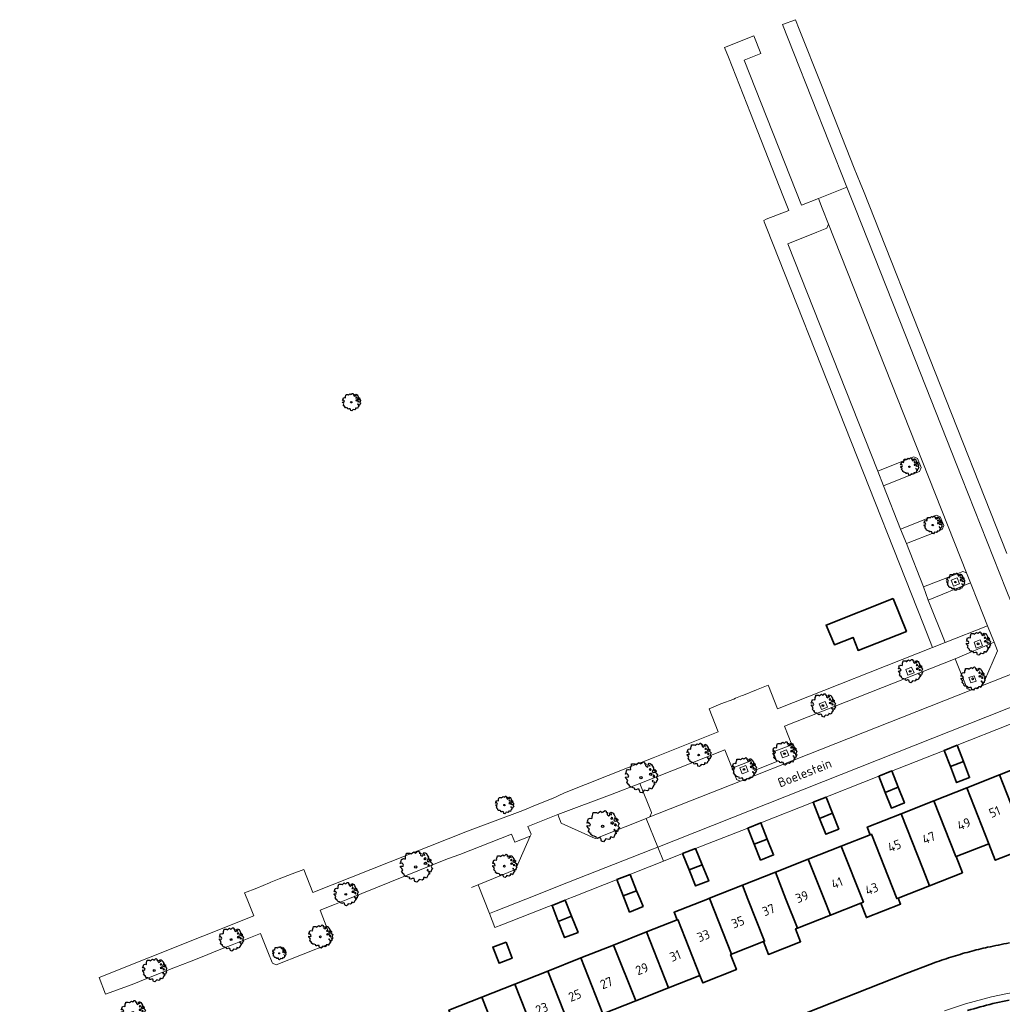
# Model space of a CAD drawing. Header units: metres. Extents: x 152391 to 157968, y 462336 to 467280.
# Tile 215 of 256: x 154584 to 154727, y 464985 to 465128. Entities that reach past the tile are written whole.
import ezdxf
from ezdxf.enums import TextEntityAlignment as Align

# ---------------------------------------------------------------- set-up
doc = ezdxf.new("R2010")
doc.units = ezdxf.units.M
doc.header["$LTSCALE"] = 0.75
doc.layers.get('0').update_dxf_attribs({"lineweight": 25})
for name, color, linetype, lineweight in [('B-GV-GR-BOOM-S', 252, 'Continuous', 25), ('B-WE-GK-BESCHOEIING-G', 251, 'GK-BESCHOEIING', 35), ('B-WE-GR-BEPLANTING_CULTUUR_HEESTERS-GV', 251, 'Continuous', 18), ('B-WE-GR-GROENVOORZIENING-GV', 251, 'Continuous', 18), ('B-WE-OG-BEBOUWING-GV', 6, 'Continuous', 35), ('B-WE-OG-BEBOUWING-T18', 1, 'Continuous', 18), ('B-WE-OG-TOPOGRAFIE-T18', 1, 'Continuous', 18), ('B-WE-OG-WATER_SLOOT-GV', 251, 'Continuous', 18), ('B-WE-VH-VERHARDING_BETONSTRAATSTEEN-GV', 251, 'Continuous', 18), ('B-WE-VH-VERHARDING_TEGEL-GV', 251, 'Continuous', 18)]:
    doc.layers.add(name, color=color, linetype=linetype, lineweight=lineweight)
doc.styles.add('NLCS-ISO-M750-T18', font='NLCS-ISO.ttf', dxfattribs={"height": 1.35})
doc.linetypes.add('GK-BESCHOEIING', pattern='A,30,-5,[1,NLCS.SHX,S=1,R=0,X=0,Y=0],-5', length=40)

# ---------------------------------------------------------------- blocks, each defined once
blk = doc.blocks.new('SGR-BOOM_0_10')
at = {"linetype": 'Continuous'}
for p, q in [((-0.96, 0.21), (-0.93, 0.27)), ((-0.84, 0.23), (-0.96, 0.21)), ((-0.94, -0.02), (-0.94, 0.05)), ((-0.94, 0.05), (-0.78, 0.04)), ((-0.93, 0.27), (-0.9, 0.3)), ((-0.92, 0.33), (-0.86, 0.49)), ((-0.9, 0.3), (-0.92, 0.33)), ((-0.86, 0.49), (-0.82, 0.48)), ((-0.8, 0.19), (-0.84, 0.23)), ((-0.82, 0.48), (-0.75, 0.51)), ((-0.75, 0.1), (-0.8, 0.19)), ((-0.78, 0.04), (-0.75, 0.1)), ((-0.75, 0.51), (-0.66, 0.48)), ((-0.66, 0.48), (-0.63, 0.52)), ((-0.64, 0.61), (-0.62, 0.67)), ((-0.63, 0.52), (-0.64, 0.61)), ((-0.62, 0.67), (-0.59, 0.75)), ((-0.59, 0.75), (-0.57, 0.84)), ((-0.57, 0.84), (-0.38, 0.84)), ((-0.38, 0.84), (-0.29, 0.81)), ((-0.29, 0.81), (-0.26, 0.82)), ((-0.26, 0.82), (-0.21, 0.87)), ((-0.21, 0.87), (-0.13, 0.93)), ((-0.13, 0.93), (-0.07, 0.89)), ((-0.07, 0.89), (-0.04, 0.85)), ((-0.04, 0.85), (0.04, 0.89)), ((0.04, 0.89), (0.12, 0.96)), ((0.12, 0.96), (0.15, 0.97)), ((0.15, 0.97), (0.19, 0.95)), ((0.19, 0.95), (0.22, 0.93)), ((0.23, 0.86), (0.21, 0.84)), ((0.21, 0.84), (0.3, 0.85)), ((0.22, 0.93), (0.23, 0.86)), ((0.3, 0.83), (0.29, 0.72)), ((0.29, 0.72), (0.32, 0.7)), ((0.3, 0.85), (0.3, 0.83)), ((0.32, 0.7), (0.39, 0.65)), ((0.39, 0.65), (0.42, 0.68)), ((0.42, 0.68), (0.45, 0.72)), ((0.44, 0.79), (0.5, 0.88)), ((0.45, 0.72), (0.44, 0.79)), ((0.5, 0.88), (0.57, 0.86)), ((0.53, 0.51), (0.5, 0.49)), ((0.5, 0.49), (0.52, 0.46)), ((0.52, 0.23), (0.5, 0.19)), ((0.5, 0.19), (0.58, 0.18)), ((0.55, 0.77), (0.52, 0.75)), ((0.52, 0.75), (0.53, 0.7)), ((0.52, 0.46), (0.55, 0.47)), ((0.59, 0.26), (0.52, 0.23)), ((0.53, 0.7), (0.54, 0.7)), ((0.55, 0.55), (0.53, 0.51)), ((0.54, 0.71), (0.55, 0.77)), ((0.58, 0.55), (0.55, 0.55)), ((0.55, 0.47), (0.58, 0.44)), ((0.57, 0.86), (0.65, 0.82)), ((0.61, 0.53), (0.58, 0.55)), ((0.58, 0.44), (0.61, 0.47)), ((0.58, 0.18), (0.63, 0.14)), ((0.63, 0.26), (0.59, 0.26)), ((0.63, 0.49), (0.61, 0.53)), ((0.61, 0.47), (0.63, 0.49)), ((0.68, 0.22), (0.63, 0.26)), ((0.63, 0.14), (0.68, 0.21)), ((0.65, 0.82), (0.7, 0.71)), ((0.68, 0.21), (0.7, 0.23)), ((0.74, 0.45), (0.69, 0.39)), ((0.69, 0.39), (0.72, 0.35)), ((0.7, 0.71), (0.78, 0.59)), ((0.72, 0.35), (0.78, 0.32)), ((0.78, 0.59), (0.74, 0.45)), ((0.76, 0.1), (0.74, 0.06)), ((0.81, 0.03), (0.74, 0.06)), ((0.8, 0.13), (0.76, 0.17)), ((0.76, 0.17), (0.76, 0.13)), ((0.76, 0.13), (0.76, 0.1)), ((0.78, 0.32), (0.81, 0.33)), ((0.83, 0.11), (0.8, 0.13)), ((0.83, 0.48), (0.81, 0.46)), ((0.81, 0.46), (0.82, 0.42)), ((0.81, 0.33), (0.88, 0.32)), ((0.81, 0.03), (0.85, 0.08)), ((0.82, 0.42), (0.86, 0.39)), ((0.87, 0.48), (0.83, 0.48)), ((0.85, 0.08), (0.83, 0.11)), ((0.86, 0.41), (0.92, 0.38)), ((0.86, 0.39), (0.87, 0.41)), ((0.91, 0.43), (0.87, 0.48)), ((0.88, 0.32), (0.92, 0.29)), ((0.97, 0.4), (0.91, 0.43)), ((0.92, 0.38), (0.97, 0.4)), ((0.92, 0.29), (1.02, 0.18)), ((0.97, 0.06), (0.94, 0.02)), ((0.94, 0.02), (0.99, -0.05)), ((1.02, 0.18), (0.97, 0.06)), ((-0.87, -0.1), (-0.94, -0.02)), ((-0.81, -0.18), (-0.87, -0.1)), ((-0.87, -0.28), (-0.84, -0.24)), ((-0.76, -0.42), (-0.87, -0.28)), ((-0.84, -0.24), (-0.81, -0.18)), ((-0.7, -0.44), (-0.76, -0.42)), ((-0.72, -0.51), (-0.7, -0.44)), ((-0.62, -0.59), (-0.72, -0.51)), ((-0.51, -0.61), (-0.62, -0.59)), ((-0.38, -0.66), (-0.51, -0.61)), ((-0.38, -0.73), (-0.38, -0.66)), ((-0.31, -0.75), (-0.38, -0.73)), ((-0.23, -0.71), (-0.31, -0.75)), ((-0.11, -0.72), (-0.23, -0.71)), ((-0.09, -0.8), (-0.11, -0.72)), ((-0.07, -0.84), (-0.09, -0.8)), ((-0.05, -0.9), (-0.07, -0.84)), ((0.06, -0.94), (-0.05, -0.9)), ((0.14, -0.86), (0.06, -0.94)), ((0.2, -0.77), (0.14, -0.86)), ((0.38, -0.81), (0.2, -0.77)), ((0.47, -0.76), (0.38, -0.81)), ((0.47, -0.65), (0.47, -0.76)), ((0.58, -0.66), (0.47, -0.65)), ((0.66, -0.7), (0.58, -0.66)), ((0.72, -0.57), (0.66, -0.7)), ((0.72, -0.16), (0.7, -0.2)), ((0.7, -0.2), (0.7, -0.24)), ((0.71, -0.24), (0.75, -0.23)), ((0.75, -0.19), (0.72, -0.16)), ((0.76, -0.5), (0.72, -0.57)), ((0.75, -0.23), (0.75, -0.19)), ((0.77, -0.47), (0.76, -0.5)), ((0.83, -0.45), (0.77, -0.47)), ((0.82, -0.27), (0.78, -0.33)), ((0.78, -0.33), (0.8, -0.36)), ((0.8, -0.36), (0.84, -0.4)), ((0.89, -0.33), (0.82, -0.27)), ((0.84, -0.4), (0.83, -0.45)), ((0.93, -0.29), (0.89, -0.33)), ((0.95, -0.24), (0.93, -0.29)), ((0.97, -0.17), (0.95, -0.24)), ((1.04, -0.1), (0.97, -0.17)), ((0.99, -0.05), (1.04, -0.1))]:
    blk.add_line(p, q, dxfattribs=at)
blk.add_circle((0, 0), 0.0711, dxfattribs=at)
blk = doc.blocks.new('SGR-BOOM_21_30')
at = {"linetype": 'Continuous'}
for p, q in [((-1.05, 1.33), (-1.02, 1.5)), ((-1.02, 1.5), (-0.67, 1.5)), ((-0.67, 1.5), (-0.52, 1.43)), ((-0.52, 1.43), (-0.47, 1.45)), ((-0.47, 1.45), (-0.37, 1.55)), ((-0.37, 1.55), (-0.23, 1.65)), ((-0.23, 1.65), (-0.13, 1.58)), ((-0.13, 1.58), (-0.06, 1.52)), ((-0.06, 1.52), (0.07, 1.58)), ((0.07, 1.58), (0.2, 1.71)), ((0.2, 1.71), (0.26, 1.73)), ((0.26, 1.73), (0.33, 1.7)), ((0.33, 1.7), (0.39, 1.65)), ((0.4, 1.53), (0.38, 1.5)), ((0.38, 1.5), (0.53, 1.52)), ((0.39, 1.65), (0.4, 1.53)), ((0.54, 1.48), (0.51, 1.29)), ((0.53, 1.52), (0.54, 1.48)), ((0.79, 1.4), (0.89, 1.56)), ((0.89, 1.56), (1.02, 1.53)), ((1.02, 1.53), (1.16, 1.45)), ((1.16, 1.45), (1.25, 1.27)), ((-1.7, 0.37), (-1.66, 0.48)), ((-1.49, 0.41), (-1.7, 0.37)), ((-1.68, -0.03), (-1.67, 0.09)), ((-1.67, 0.09), (-1.39, 0.07)), ((-1.66, 0.48), (-1.6, 0.53)), ((-1.63, 0.58), (-1.53, 0.87)), ((-1.6, 0.53), (-1.63, 0.58)), ((-1.53, 0.87), (-1.46, 0.86)), ((-1.42, 0.33), (-1.49, 0.41)), ((-1.46, 0.86), (-1.34, 0.91)), ((-1.33, 0.18), (-1.42, 0.33)), ((-1.39, 0.07), (-1.33, 0.18)), ((-1.34, 0.91), (-1.18, 0.86)), ((-1.18, 0.86), (-1.12, 0.92)), ((-1.13, 1.09), (-1.11, 1.19)), ((-1.12, 0.92), (-1.13, 1.09)), ((-1.11, 1.19), (-1.05, 1.33)), ((0.51, 1.29), (0.57, 1.24)), ((0.57, 1.24), (0.69, 1.15)), ((0.69, 1.15), (0.75, 1.2)), ((0.75, 1.2), (0.8, 1.29)), ((0.8, 1.29), (0.79, 1.4)), ((0.94, 0.91), (0.89, 0.87)), ((0.89, 0.87), (0.93, 0.83)), ((0.93, 0.41), (0.89, 0.33)), ((0.89, 0.33), (1.03, 0.32)), ((0.97, 1.37), (0.93, 1.33)), ((0.93, 1.33), (0.95, 1.25)), ((0.93, 0.83), (0.98, 0.84)), ((1.05, 0.46), (0.93, 0.41)), ((0.97, 0.97), (0.94, 0.91)), ((0.95, 1.25), (0.96, 1.24)), ((0.96, 1.27), (0.97, 1.37)), ((1.03, 0.97), (0.97, 0.97)), ((0.98, 0.84), (1.03, 0.78)), ((1.08, 0.94), (1.03, 0.97)), ((1.03, 0.78), (1.08, 0.84)), ((1.03, 0.32), (1.11, 0.25)), ((1.11, 0.46), (1.05, 0.46)), ((1.12, 0.87), (1.08, 0.94)), ((1.08, 0.84), (1.12, 0.87)), ((1.22, 0.4), (1.11, 0.46)), ((1.11, 0.25), (1.2, 0.37)), ((1.2, 0.37), (1.24, 0.41)), ((1.32, 0.79), (1.23, 0.69)), ((1.23, 0.69), (1.27, 0.63)), ((1.25, 1.27), (1.38, 1.06)), ((1.27, 0.63), (1.38, 0.56)), ((1.34, 0.18), (1.31, 0.1)), ((1.43, 0.05), (1.31, 0.1)), ((1.38, 1.06), (1.32, 0.79)), ((1.36, 0.3), (1.34, 0.23)), ((1.34, 0.23), (1.34, 0.18)), ((1.43, 0.23), (1.36, 0.3)), ((1.38, 0.56), (1.44, 0.6)), ((1.47, 0.2), (1.43, 0.23)), ((1.43, 0.05), (1.51, 0.14)), ((1.47, 0.86), (1.44, 0.81)), ((1.44, 0.81), (1.46, 0.74)), ((1.44, 0.6), (1.57, 0.56)), ((1.46, 0.74), (1.53, 0.69)), ((1.54, 0.86), (1.47, 0.86)), ((1.51, 0.14), (1.47, 0.2)), ((1.53, 0.73), (1.64, 0.68)), ((1.53, 0.69), (1.54, 0.73)), ((1.62, 0.76), (1.54, 0.86)), ((1.57, 0.56), (1.64, 0.51)), ((1.73, 0.71), (1.62, 0.76)), ((1.64, 0.68), (1.73, 0.71)), ((1.64, 0.51), (1.81, 0.32)), ((1.72, 0.1), (1.67, 0.04)), ((1.67, 0.04), (1.76, -0.09)), ((1.81, 0.32), (1.72, 0.1)), ((-1.54, -0.18), (-1.68, -0.03)), ((-1.55, -0.51), (-1.49, -0.42)), ((-1.35, -0.75), (-1.55, -0.51)), ((-1.44, -0.32), (-1.54, -0.18)), ((-1.49, -0.42), (-1.44, -0.32)), ((-1.25, -0.78), (-1.35, -0.75)), ((-1.27, -0.9), (-1.25, -0.78)), ((-1.11, -1.05), (-1.27, -0.9)), ((-0.91, -1.08), (-1.11, -1.05)), ((-0.67, -1.18), (-0.91, -1.08)), ((-0.68, -1.29), (-0.67, -1.18)), ((-0.55, -1.33), (-0.68, -1.29)), ((-0.4, -1.26), (-0.55, -1.33)), ((-0.19, -1.28), (-0.4, -1.26)), ((-0.16, -1.43), (-0.19, -1.28)), ((-0.13, -1.49), (-0.16, -1.43)), ((0.36, -1.38), (0.25, -1.52)), ((0.68, -1.44), (0.36, -1.38)), ((0.83, -1.36), (0.68, -1.44)), ((0.84, -1.16), (0.83, -1.36)), ((1.03, -1.18), (0.84, -1.16)), ((1.18, -1.24), (1.03, -1.18)), ((1.29, -1.01), (1.18, -1.24)), ((1.29, -0.29), (1.24, -0.36)), ((1.24, -0.36), (1.25, -0.42)), ((1.26, -0.42), (1.33, -0.41)), ((1.33, -0.34), (1.29, -0.29)), ((1.36, -0.88), (1.29, -1.01)), ((1.33, -0.41), (1.33, -0.34)), ((1.37, -0.83), (1.36, -0.88)), ((1.48, -0.8), (1.37, -0.83)), ((1.46, -0.47), (1.39, -0.59)), ((1.39, -0.59), (1.43, -0.64)), ((1.43, -0.64), (1.5, -0.7)), ((1.58, -0.59), (1.46, -0.47)), ((1.5, -0.7), (1.48, -0.8)), ((1.66, -0.52), (1.58, -0.59)), ((1.68, -0.42), (1.66, -0.52)), ((1.72, -0.31), (1.68, -0.42)), ((1.84, -0.18), (1.72, -0.31)), ((1.76, -0.09), (1.84, -0.18)), ((-0.1, -1.61), (-0.13, -1.49)), ((0.11, -1.67), (-0.1, -1.61)), ((0.25, -1.52), (0.11, -1.67))]:
    blk.add_line(p, q, dxfattribs=at)
blk.add_circle((0, 0), 0.126, dxfattribs=at)
blk = doc.blocks.new('SGR-BOOM_31_50')
at = {"linetype": 'Continuous'}
for p, q in [((-1.51, 1.45), (-1.48, 1.58)), ((-1.49, 1.23), (-1.51, 1.45)), ((-1.48, 1.58), (-1.4, 1.78)), ((-1.4, 1.78), (-1.36, 2)), ((-1.36, 2), (-0.89, 2)), ((-0.89, 2), (-0.69, 1.91)), ((-0.69, 1.91), (-0.63, 1.93)), ((-0.63, 1.93), (-0.49, 2.06)), ((-0.49, 2.06), (-0.3, 2.2)), ((-0.3, 2.2), (-0.18, 2.11)), ((-0.18, 2.11), (-0.08, 2.02)), ((-0.08, 2.02), (0.09, 2.11)), ((0.09, 2.11), (0.27, 2.28)), ((0.27, 2.28), (0.35, 2.31)), ((0.35, 2.31), (0.44, 2.26)), ((0.44, 2.26), (0.52, 2.2)), ((0.54, 2.04), (0.51, 2)), ((0.51, 2), (0.71, 2.02)), ((0.52, 2.2), (0.54, 2.04)), ((0.72, 1.98), (0.68, 1.71)), ((0.68, 1.71), (0.75, 1.65)), ((0.71, 2.02), (0.72, 1.98)), ((0.75, 1.65), (0.92, 1.54)), ((0.92, 1.54), (1, 1.6)), ((1, 1.6), (1.06, 1.71)), ((1.05, 1.87), (1.19, 2.09)), ((1.06, 1.71), (1.05, 1.87)), ((1.19, 2.09), (1.36, 2.04)), ((1.3, 1.82), (1.23, 1.78)), ((1.23, 1.78), (1.27, 1.67)), ((1.27, 1.67), (1.28, 1.65)), ((1.28, 1.69), (1.3, 1.82)), ((1.36, 2.04), (1.54, 1.93)), ((1.54, 1.93), (1.67, 1.69)), ((1.67, 1.69), (1.84, 1.41)), ((-2.27, 0.49), (-2.21, 0.64)), ((-1.99, 0.55), (-2.27, 0.49)), ((-2.24, -0.04), (-2.22, 0.11)), ((-2.22, 0.11), (-1.85, 0.09)), ((-2.21, 0.64), (-2.13, 0.71)), ((-2.18, 0.77), (-2.04, 1.17)), ((-2.13, 0.71), (-2.18, 0.77)), ((-2.04, 1.17), (-1.94, 1.14)), ((-1.9, 0.44), (-1.99, 0.55)), ((-1.94, 1.14), (-1.79, 1.21)), ((-1.77, 0.25), (-1.9, 0.44)), ((-1.85, 0.09), (-1.77, 0.25)), ((-1.79, 1.21), (-1.57, 1.14)), ((-1.57, 1.14), (-1.49, 1.23)), ((1.25, 1.21), (1.19, 1.17)), ((1.19, 1.17), (1.23, 1.1)), ((1.23, 0.55), (1.19, 0.44)), ((1.19, 0.44), (1.37, 0.42)), ((1.23, 1.1), (1.31, 1.12)), ((1.4, 0.62), (1.23, 0.55)), ((1.3, 1.3), (1.25, 1.21)), ((1.37, 1.3), (1.3, 1.3)), ((1.31, 1.12), (1.37, 1.03)), ((1.44, 1.25), (1.37, 1.3)), ((1.37, 1.03), (1.44, 1.12)), ((1.37, 0.42), (1.48, 0.33)), ((1.48, 0.62), (1.4, 0.62)), ((1.5, 1.17), (1.44, 1.25)), ((1.44, 1.12), (1.5, 1.17)), ((1.62, 0.53), (1.48, 0.62)), ((1.48, 0.33), (1.61, 0.49)), ((1.61, 0.49), (1.65, 0.55)), ((1.76, 1.06), (1.64, 0.93)), ((1.64, 0.93), (1.7, 0.84)), ((1.7, 0.84), (1.84, 0.75)), ((1.79, 0.25), (1.75, 0.14)), ((1.91, 0.07), (1.75, 0.14)), ((1.84, 1.41), (1.76, 1.06)), ((1.81, 0.4), (1.79, 0.31)), ((1.79, 0.31), (1.79, 0.25)), ((1.9, 0.31), (1.81, 0.4)), ((1.84, 0.75), (1.92, 0.79)), ((1.96, 0.27), (1.9, 0.31)), ((1.91, 0.07), (2.01, 0.18)), ((1.96, 1.14), (1.92, 1.08)), ((1.92, 1.08), (1.95, 0.99)), ((1.92, 0.79), (2.09, 0.75)), ((1.95, 0.99), (2.04, 0.93)), ((2.06, 1.14), (1.96, 1.14)), ((2.01, 0.18), (1.96, 0.27)), ((2.04, 0.97), (2.18, 0.9)), ((2.04, 0.93), (2.06, 0.97)), ((2.16, 1.01), (2.06, 1.14)), ((2.09, 0.75), (2.18, 0.68)), ((2.3, 0.95), (2.16, 1.01)), ((2.18, 0.9), (2.3, 0.95)), ((2.18, 0.68), (2.41, 0.42)), ((2.29, 0.14), (2.23, 0.05)), ((2.23, 0.05), (2.35, -0.13)), ((2.41, 0.42), (2.29, 0.14)), ((-2.05, -0.24), (-2.24, -0.04)), ((-2.07, -0.67), (-1.99, -0.56)), ((-1.8, -1), (-2.07, -0.67)), ((-1.91, -0.43), (-2.05, -0.24)), ((-1.99, -0.56), (-1.91, -0.43)), ((-1.67, -1.05), (-1.8, -1)), ((-1.7, -1.2), (-1.67, -1.05)), ((-1.48, -1.4), (-1.7, -1.2)), ((-1.22, -1.44), (-1.48, -1.4)), ((1.72, -1.35), (1.58, -1.66)), ((1.72, -0.39), (1.65, -0.48)), ((1.65, -0.48), (1.67, -0.56)), ((1.68, -0.56), (1.78, -0.54)), ((1.78, -0.45), (1.72, -0.39)), ((1.81, -1.18), (1.72, -1.35)), ((1.78, -0.54), (1.78, -0.45)), ((1.82, -1.11), (1.81, -1.18)), ((1.98, -1.07), (1.82, -1.11)), ((1.95, -0.63), (1.85, -0.78)), ((1.85, -0.78), (1.9, -0.85)), ((1.9, -0.85), (1.99, -0.94)), ((2.1, -0.78), (1.95, -0.63)), ((1.99, -0.94), (1.98, -1.07)), ((2.21, -0.7), (2.1, -0.78)), ((2.24, -0.56), (2.21, -0.7)), ((2.29, -0.41), (2.24, -0.56)), ((2.46, -0.24), (2.29, -0.41)), ((2.35, -0.13), (2.46, -0.24)), ((-0.89, -1.57), (-1.22, -1.44)), ((-0.91, -1.72), (-0.89, -1.57)), ((-0.73, -1.77), (-0.91, -1.72)), ((-0.53, -1.68), (-0.73, -1.77)), ((-0.25, -1.7), (-0.53, -1.68)), ((-0.21, -1.9), (-0.25, -1.7)), ((-0.18, -1.99), (-0.21, -1.9)), ((-0.13, -2.14), (-0.18, -1.99)), ((0.15, -2.23), (-0.13, -2.14)), ((0.34, -2.03), (0.15, -2.23)), ((0.47, -1.83), (0.34, -2.03)), ((0.91, -1.92), (0.47, -1.83)), ((1.11, -1.81), (0.91, -1.92)), ((1.13, -1.55), (1.11, -1.81)), ((1.37, -1.57), (1.13, -1.55)), ((1.58, -1.66), (1.37, -1.57))]:
    blk.add_line(p, q, dxfattribs=at)
blk.add_circle((0, 0), 0.169, dxfattribs=at)
blk = doc.blocks.new('SGR-BOOM_0_20')
at = {"linetype": 'Continuous'}
for p, q in [((-1.28, 0.27), (-1.24, 0.36)), ((-1.12, 0.31), (-1.28, 0.27)), ((-1.26, -0.02), (-1.25, 0.06)), ((-1.25, 0.06), (-1.04, 0.05)), ((-1.24, 0.36), (-1.2, 0.4)), ((-1.22, 0.43), (-1.15, 0.66)), ((-1.2, 0.4), (-1.22, 0.43)), ((-1.15, 0.66), (-1.09, 0.64)), ((-1.07, 0.25), (-1.12, 0.31)), ((-1.09, 0.64), (-1.01, 0.68)), ((-1, 0.14), (-1.07, 0.25)), ((-1.04, 0.05), (-1, 0.14)), ((-1.01, 0.68), (-0.88, 0.64)), ((-0.88, 0.64), (-0.84, 0.69)), ((-0.85, 0.82), (-0.83, 0.89)), ((-0.84, 0.69), (-0.85, 0.82)), ((-0.83, 0.89), (-0.79, 1)), ((-0.79, 1), (-0.76, 1.12)), ((-0.76, 1.12), (-0.5, 1.12)), ((-0.5, 1.12), (-0.39, 1.07)), ((-0.39, 1.07), (-0.35, 1.09)), ((-0.35, 1.09), (-0.27, 1.16)), ((-0.27, 1.16), (-0.17, 1.24)), ((-0.17, 1.24), (-0.1, 1.19)), ((-0.1, 1.19), (-0.05, 1.14)), ((-0.05, 1.14), (0.05, 1.19)), ((0.05, 1.19), (0.15, 1.28)), ((0.15, 1.28), (0.2, 1.3)), ((0.2, 1.3), (0.25, 1.27)), ((0.25, 1.27), (0.29, 1.24)), ((0.3, 1.15), (0.28, 1.12)), ((0.28, 1.12), (0.4, 1.14)), ((0.29, 1.24), (0.3, 1.15)), ((0.41, 1.11), (0.38, 0.96)), ((0.38, 0.96), (0.42, 0.93)), ((0.4, 1.14), (0.41, 1.11)), ((0.42, 0.93), (0.52, 0.87)), ((0.52, 0.87), (0.56, 0.9)), ((0.56, 0.9), (0.6, 0.96)), ((0.59, 1.05), (0.67, 1.17)), ((0.6, 0.96), (0.59, 1.05)), ((0.67, 1.17), (0.76, 1.15)), ((0.7, 0.68), (0.67, 0.66)), ((0.67, 0.66), (0.69, 0.62)), ((0.69, 0.31), (0.67, 0.25)), ((0.67, 0.25), (0.77, 0.24)), ((0.73, 1.03), (0.69, 1)), ((0.69, 1), (0.71, 0.94)), ((0.69, 0.62), (0.74, 0.63)), ((0.79, 0.35), (0.69, 0.31)), ((0.73, 0.73), (0.7, 0.68)), ((0.71, 0.94), (0.72, 0.93)), ((0.72, 0.95), (0.73, 1.03)), ((0.77, 0.73), (0.73, 0.73)), ((0.74, 0.63), (0.77, 0.58)), ((0.76, 1.15), (0.87, 1.09)), ((0.81, 0.71), (0.77, 0.73)), ((0.77, 0.58), (0.81, 0.63)), ((0.77, 0.24), (0.83, 0.19)), ((0.83, 0.35), (0.79, 0.35)), ((0.84, 0.66), (0.81, 0.71)), ((0.81, 0.63), (0.84, 0.66)), ((0.91, 0.3), (0.83, 0.35)), ((0.83, 0.19), (0.9, 0.27)), ((0.87, 1.09), (0.94, 0.95)), ((0.9, 0.27), (0.93, 0.31)), ((0.99, 0.59), (0.92, 0.52)), ((0.92, 0.52), (0.96, 0.47)), ((0.94, 0.95), (1.03, 0.79)), ((0.96, 0.47), (1.03, 0.42)), ((1.01, 0.14), (0.98, 0.08)), ((1.08, 0.04), (0.98, 0.08)), ((1.03, 0.79), (0.99, 0.59)), ((1.02, 0.22), (1.01, 0.18)), ((1.01, 0.18), (1.01, 0.14)), ((1.07, 0.18), (1.02, 0.22)), ((1.03, 0.42), (1.08, 0.45)), ((1.1, 0.15), (1.07, 0.18)), ((1.1, 0.64), (1.08, 0.61)), ((1.08, 0.61), (1.1, 0.56)), ((1.08, 0.45), (1.17, 0.42)), ((1.08, 0.04), (1.13, 0.1)), ((1.16, 0.64), (1.1, 0.64)), ((1.1, 0.56), (1.15, 0.52)), ((1.13, 0.1), (1.1, 0.15)), ((1.15, 0.55), (1.23, 0.51)), ((1.15, 0.52), (1.16, 0.55)), ((1.22, 0.57), (1.16, 0.64)), ((1.17, 0.42), (1.23, 0.39)), ((1.3, 0.53), (1.22, 0.57)), ((1.23, 0.51), (1.3, 0.53)), ((1.23, 0.39), (1.36, 0.24)), ((1.29, 0.08), (1.25, 0.03)), ((1.25, 0.03), (1.32, -0.07)), ((1.36, 0.24), (1.29, 0.08)), ((-1.15, -0.13), (-1.26, -0.02)), ((-1.16, -0.38), (-1.12, -0.32)), ((-1.02, -0.56), (-1.16, -0.38)), ((-1.08, -0.24), (-1.15, -0.13)), ((-1.12, -0.32), (-1.08, -0.24)), ((-0.94, -0.59), (-1.02, -0.56)), ((-0.95, -0.67), (-0.94, -0.59)), ((-0.83, -0.79), (-0.95, -0.67)), ((-0.68, -0.81), (-0.83, -0.79)), ((-0.5, -0.88), (-0.68, -0.81)), ((-0.51, -0.97), (-0.5, -0.88)), ((-0.41, -0.99), (-0.51, -0.97)), ((-0.3, -0.95), (-0.41, -0.99)), ((-0.14, -0.96), (-0.3, -0.95)), ((-0.12, -1.07), (-0.14, -0.96)), ((-0.1, -1.12), (-0.12, -1.07)), ((-0.07, -1.2), (-0.1, -1.12)), ((0.08, -1.25), (-0.07, -1.2)), ((0.19, -1.14), (0.08, -1.25)), ((0.27, -1.03), (0.19, -1.14)), ((0.51, -1.08), (0.27, -1.03)), ((0.62, -1.02), (0.51, -1.08)), ((0.63, -0.87), (0.62, -1.02)), ((0.77, -0.88), (0.63, -0.87)), ((0.89, -0.93), (0.77, -0.88)), ((0.96, -0.76), (0.89, -0.93)), ((0.96, -0.22), (0.93, -0.27)), ((0.93, -0.27), (0.94, -0.32)), ((0.95, -0.32), (1, -0.3)), ((1, -0.26), (0.96, -0.22)), ((1.02, -0.66), (0.96, -0.76)), ((1, -0.3), (1, -0.26)), ((1.03, -0.63), (1.02, -0.66)), ((1.11, -0.6), (1.03, -0.63)), ((1.1, -0.35), (1.04, -0.44)), ((1.04, -0.44), (1.07, -0.48)), ((1.07, -0.48), (1.12, -0.53)), ((1.18, -0.44), (1.1, -0.35)), ((1.12, -0.53), (1.11, -0.6)), ((1.24, -0.39), (1.18, -0.44)), ((1.26, -0.32), (1.24, -0.39)), ((1.29, -0.23), (1.26, -0.32)), ((1.38, -0.13), (1.29, -0.23)), ((1.32, -0.07), (1.38, -0.13))]:
    blk.add_line(p, q, dxfattribs=at)
blk.add_circle((0, 0), 0.0948, dxfattribs=at)

msp = doc.modelspace()

# ---------------------------------------------------------------- linework, layer by layer
at = {"layer": 'B-WE-GK-BESCHOEIING-G'}
for points in [[(154722.55, 464992.34, -0.010251), (154725.19, 464992.98)], [(154725.19, 464992.98, -0.007312), (154728.35, 464993.61)], [(154717.14, 464990.62, -0.009574), (154719.83, 464991.54)], [(154719.83, 464991.54, -0.009245), (154722.55, 464992.34)], [(154725.96, 464984.77, 0.010009), (154722.27, 464983.76)]]:
    msp.add_lwpolyline(points, format="xyb", dxfattribs=at)
for points in [[(154607.7, 464949.97), (154608.75, 464950.16), (154644.21, 464961.88), (154713.31, 464989.17), (154717.14, 464990.62)], [(154728.3, 464985.29), (154725.96, 464984.77)]]:
    msp.add_lwpolyline(points, dxfattribs=at)
at = {"layer": 'B-WE-GR-BEPLANTING_CULTUUR_HEESTERS-GV'}
msp.add_lwpolyline([(154716.54, 465043.57), (154716.55, 465043.56), (154719, 465037.38), (154719, 465037.38), (154725.18, 465039.84), (154723.83, 465043.27), (154722.7, 465046.1)], close=True, dxfattribs=at)
at = {"layer": 'B-WE-GR-GROENVOORZIENING-GV'}
for points in [[(154719.89, 465046.47), (154720.22, 465045.6), (154721.11, 465045.94), (154720.77, 465046.8)], [(154723.21, 465037.44), (154723.54, 465036.58), (154724.43, 465036.92), (154724.08, 465037.78)], [(154713.25, 465033.48), (154713.58, 465032.62), (154714.47, 465032.96), (154714.12, 465033.82)], [(154722.44, 465032.28), (154722.75, 465031.51), (154723.53, 465031.78), (154723.24, 465032.55)], [(154700.64, 465028.48), (154700.97, 465027.62), (154701.86, 465027.96), (154701.51, 465028.82)], [(154695, 465021.43), (154695.33, 465020.57), (154696.22, 465020.91), (154695.87, 465021.77)], [(154689.1, 465019.13), (154689.43, 465018.27), (154690.32, 465018.61), (154689.97, 465019.47)]]:
    msp.add_lwpolyline(points, close=True, dxfattribs=at)
at = {"layer": 'B-WE-OG-BEBOUWING-GV'}
for points in [[(154711.45, 465043.82), (154701.65, 465039.94), (154702.87, 465037.07), (154705.58, 465038.14), (154706.27, 465036.39), (154706.33, 465036.24), (154713.35, 465039.02)], [(154719.77, 465019.32), (154721.66, 465020.07), (154720.76, 465022.42), (154718.87, 465021.67)], [(154721.66, 465020.07), (154719.77, 465019.32), (154720.66, 465016.99), (154722.56, 465017.72)], [(154734.91, 465011.86), (154731.69, 465020.01), (154726.92, 465018.12), (154730.14, 465009.97)], [(154709.33, 465017.94), (154710.27, 465015.56), (154712.17, 465016.31), (154711.25, 465018.68)], [(154726.92, 465018.12), (154722.14, 465016.23), (154725.36, 465008.08), (154725.34, 465008.08), (154726.29, 465005.67), (154731.04, 465007.54), (154730.09, 465009.95), (154730.14, 465009.97)], [(154710.27, 465015.56), (154711.18, 465013.26), (154713.07, 465014.01), (154712.17, 465016.31)], [(154722.14, 465016.23), (154717.36, 465014.34), (154720.58, 465006.2), (154720.59, 465006.2), (154725.34, 465008.08), (154725.36, 465008.08)], [(154699.76, 465014.13), (154700.69, 465011.77), (154702.59, 465012.52), (154701.68, 465014.85)], [(154717.36, 465014.34), (154712.59, 465012.45), (154715.81, 465004.31), (154716.73, 465001.96), (154721.52, 465003.85), (154720.59, 465006.2), (154720.58, 465006.2)], [(154702.59, 465012.52), (154700.69, 465011.77), (154701.61, 465009.45), (154703.5, 465010.2)], [(154691.2, 465008.01), (154693.1, 465008.76), (154692.17, 465011.1), (154692.16, 465011.12), (154690.27, 465010.35)], [(154712.59, 465012.45), (154707.65, 465010.5), (154708.1, 465009.39), (154708.26, 465009.45), (154711.96, 465000.08), (154712.15, 465000.15), (154716.73, 465001.96), (154715.81, 465004.31)], [(154693.1, 465008.76), (154691.2, 465008.01), (154692.13, 465005.68), (154694.02, 465006.43)], [(154703.87, 465007.72), (154707.09, 464999.56), (154706.71, 464999.41), (154707.54, 464997.31), (154712.5, 464999.27), (154712.15, 465000.15), (154711.96, 465000.08), (154708.26, 465009.45), (154708.1, 465009.39)], [(154682.66, 465007.37), (154680.75, 465006.63), (154681.7, 465004.25), (154683.61, 465005.01)], [(154706.71, 464999.41), (154707.09, 464999.56), (154703.87, 465007.72), (154699.07, 465005.82), (154701.37, 465000), (154702.29, 464997.66)], [(154699.07, 465005.82), (154694.27, 465003.92), (154695.82, 465000), (154697.49, 464995.76), (154702.29, 464997.66), (154701.37, 465000)], [(154681.7, 465004.25), (154682.64, 465001.92), (154684.56, 465002.66), (154683.61, 465005.01)], [(154694.27, 465003.92), (154689.48, 465002.02), (154690.27, 465000), (154692.69, 464993.86), (154692.52, 464993.8), (154693.26, 464991.93), (154697.95, 464993.79), (154697.21, 464995.65), (154697.49, 464995.76), (154695.82, 465000)], [(154674.06, 465001.23), (154673.1, 465003.58), (154671.2, 465002.84), (154672.12, 465000.46)], [(154674.06, 465001.23), (154672.12, 465000.46), (154672.3, 465000), (154673.03, 464998.12), (154675, 464998.93), (154674.56, 465000)], [(154689.48, 465002.02), (154684.68, 465000.12), (154684.72, 465000), (154687.89, 464991.97), (154692.52, 464993.8), (154692.69, 464993.86), (154690.27, 465000)], [(154662.66, 464996.74), (154664.59, 464997.5), (154663.65, 464999.84), (154661.74, 464999.09)], [(154684.68, 465000.12), (154684.38, 465000), (154679.53, 464998.08), (154679.97, 464996.97), (154680.06, 464997.01), (154683.28, 464988.87), (154683.7, 464987.8), (154688.59, 464989.74), (154687.74, 464991.91), (154687.89, 464991.97), (154684.72, 465000)], [(154664.59, 464997.5), (154662.66, 464996.74), (154663.58, 464994.4), (154665.53, 464995.14)], [(154679.97, 464996.97), (154675.52, 464995.21), (154678.73, 464987.07), (154683.28, 464988.87), (154680.06, 464997.01)], [(154670.72, 464993.31), (154673.93, 464985.17), (154678.73, 464987.07), (154675.52, 464995.21)], [(154655.04, 464993.74), (154653.12, 464993), (154654.03, 464990.65), (154655.93, 464991.38)], [(154665.92, 464991.42), (154669.13, 464983.27), (154673.93, 464985.17), (154670.72, 464993.31)], [(154669.13, 464983.27), (154665.92, 464991.42), (154661.12, 464989.52), (154664.34, 464981.38)], [(154656.32, 464987.62), (154659.54, 464979.48), (154664.34, 464981.38), (154661.12, 464989.52)], [(154659.54, 464979.48), (154656.32, 464987.62), (154651.52, 464985.73), (154654.74, 464977.58)], [(154654.74, 464977.58), (154651.52, 464985.73), (154646.73, 464983.83), (154649.94, 464975.69)]]:
    msp.add_lwpolyline(points, close=True, dxfattribs=at)
at = {"layer": 'B-WE-OG-WATER_SLOOT-GV'}
for points in [[(154725.19, 464992.98, 0.010251), (154722.55, 464992.34)], [(154728.35, 464993.61, 0.007312), (154725.19, 464992.98)], [(154719.83, 464991.54, 0.009574), (154717.14, 464990.62)], [(154722.55, 464992.34, 0.009245), (154719.83, 464991.54)], [(154725.96, 464984.77, 0.010009), (154722.27, 464983.76)], [(154722.27, 464983.76, -0.010009), (154725.96, 464984.77)]]:
    msp.add_lwpolyline(points, format="xyb", dxfattribs=at)
for points in [[(154717.14, 464990.62), (154713.31, 464989.17), (154644.21, 464961.88), (154608.75, 464950.16), (154607.7, 464949.97), (154607.46, 464949.91), (154603.12, 464948.77), (154602.85, 464948.7), (154602.05, 464948.49), (154602.05, 464948.49), (154601.97, 464948.47), (154601.8, 464948.56), (154595.92, 464947.33), (154584.21, 464946.75)], [(154800.97, 464981.77), (154764.04, 464985.5), (154745.38, 464987.31), (154742.05, 464987.47), (154740.38, 464987.48), (154735.38, 464987.31), (154732.73, 464987.03), (154728.1, 464986.27), (154725.73, 464985.74), (154721.98, 464984.72), (154718.92, 464983.73)], [(154718.92, 464983.73), (154721.98, 464984.72), (154725.73, 464985.74), (154728.1, 464986.27), (154732.73, 464987.03), (154735.38, 464987.31), (154740.38, 464987.48), (154742.05, 464987.47), (154745.38, 464987.31), (154764.04, 464985.5), (154800.97, 464981.77)], [(154728.3, 464985.29), (154725.96, 464984.77)], [(154725.96, 464984.77), (154728.3, 464985.29)]]:
    msp.add_lwpolyline(points, dxfattribs=at)
at = {"layer": 'B-WE-VH-VERHARDING_BETONSTRAATSTEEN-GV'}
for points in [[(154726.14, 465037.43), (154726.62, 465036.2), (154724.73, 465031.82), (154724.44, 465031.14), (154732.71, 465034.39), (154730.82, 465039.12), (154730.35, 465038.93), (154729.34, 465041.46), (154727.91, 465045.07), (154721.45, 465061.4), (154713.14, 465082.4), (154705.94, 465100.61), (154704.7, 465103.75), (154700.55, 465102.09), (154701.1, 465100.7), (154702.02, 465098.35), (154722.13, 465047.53), (154722.7, 465046.1), (154723.83, 465043.27), (154725.18, 465039.84)], [(154715.87, 465045.52), (154720.12, 465047.17), (154721.58, 465047.73), (154722.13, 465047.53), (154702.02, 465098.35), (154701.75, 465097.78), (154700.31, 465097.2), (154696.1, 465095.51), (154709.19, 465062.38), (154713.42, 465064.05), (154714.43, 465064.45), (154714.97, 465064.2), (154715.49, 465062.88), (154715.25, 465062.31), (154714.24, 465061.91), (154710.03, 465060.24), (154712.52, 465053.92), (154716.79, 465055.6), (154717.73, 465055.97), (154718.28, 465055.73), (154718.8, 465054.44), (154718.56, 465053.86), (154717.61, 465053.48), (154713.38, 465051.81)], [(154720.12, 465047.17), (154715.87, 465045.52), (154716.54, 465043.57), (154722.7, 465046.1), (154722.13, 465047.53), (154721.58, 465047.73)], [(154719.89, 465046.47), (154720.77, 465046.8), (154721.11, 465045.94), (154720.22, 465045.6)], [(154675.47, 465011.76), (154677.14, 465007.59), (154743.93, 465034.02), (154744.13, 465034.5), (154744.44, 465035.24), (154743.16, 465038.5), (154732.71, 465034.39), (154724.44, 465031.14), (154722.75, 465030.47), (154697.06, 465020.32), (154690.2, 465017.56), (154689.18, 465017.17), (154676.01, 465011.97)], [(154724.73, 465031.82), (154726.62, 465036.2), (154726.14, 465037.43), (154720.47, 465035.03), (154722.14, 465030.79), (154722.17, 465030.71), (154722.75, 465030.47), (154724.44, 465031.14)], [(154682.66, 465007.37), (154690.27, 465010.35), (154692.16, 465011.12), (154692.17, 465011.1), (154699.76, 465014.13), (154709.33, 465017.94), (154718.87, 465021.67), (154720.76, 465022.42), (154728.36, 465025.44), (154737.83, 465029.18), (154739.72, 465029.93), (154745.07, 465032.13), (154744.13, 465034.5), (154743.93, 465034.02), (154677.14, 465007.59), (154677.96, 465005.53), (154680.75, 465006.63)], [(154720.47, 465035.03), (154695.62, 465025.18), (154696.66, 465022.5), (154697.27, 465020.93), (154697.29, 465020.87), (154697.06, 465020.32), (154722.75, 465030.47), (154722.17, 465030.71), (154722.14, 465030.79)], [(154722.44, 465032.28), (154723.24, 465032.55), (154723.53, 465031.78), (154722.75, 465031.51)], [(154674.55, 465016.85), (154676.21, 465012.62), (154676.24, 465012.55), (154676.01, 465011.97), (154689.18, 465017.17), (154688.63, 465017.42), (154688.6, 465017.49), (154687.98, 465019.08), (154686.93, 465021.75)], [(154696.66, 465022.5), (154693.97, 465021.44), (154694.5, 465020.05), (154691.25, 465018.76), (154690.71, 465020.14), (154687.98, 465019.08), (154688.6, 465017.49), (154688.63, 465017.42), (154689.18, 465017.17), (154690.2, 465017.56), (154697.06, 465020.32), (154697.29, 465020.87), (154697.27, 465020.93)], [(154695, 465021.43), (154695.87, 465021.77), (154696.22, 465020.91), (154695.33, 465020.57)], [(154689.1, 465019.13), (154689.97, 465019.47), (154690.32, 465018.61), (154689.43, 465018.27)], [(154652.62, 464997.9), (154653.62, 464998.29), (154657.94, 465000), (154664.13, 465002.45), (154676.14, 465007.2), (154677.14, 465007.59), (154675.47, 465011.76), (154672.38, 465010.53), (154668.36, 465008.94), (154668.02, 465008.81), (154663.08, 465011.07), (154662.6, 465012.34), (154658.24, 465010.6), (154658.68, 465009.48), (154658.54, 465009.17), (154656.44, 465004.33), (154650.02, 465001.68), (154650.98, 465002.06), (154651.79, 465000)], [(154664.13, 465002.45), (154657.94, 465000), (154653.62, 464998.29), (154652.62, 464997.9), (154653.43, 464995.85), (154654.43, 464996.24), (154663.93, 465000), (154664.95, 465000.4), (154677.96, 465005.53), (154677.14, 465007.59), (154676.14, 465007.2)]]:
    msp.add_lwpolyline(points, close=True, dxfattribs=at)
at = {"layer": 'B-WE-VH-VERHARDING_TEGEL-GV'}
msp.add_lwpolyline([(154727.99, 465050.38), (154707.09, 465103.19), (154706.71, 465104.14), (154706.62, 465104.38), (154705.76, 465106.51), (154700.98, 465118.62), (154697.76, 465126.76), (154697.21, 465128.15), (154695.31, 465127.45), (154696.96, 465123.29), (154704.7, 465103.75), (154705.94, 465100.61), (154713.14, 465082.4), (154721.45, 465061.4), (154727.91, 465045.07)], dxfattribs=at)
for points in [[(154710.03, 465060.24), (154709.19, 465062.38), (154696.1, 465095.51), (154700.31, 465097.2), (154701.75, 465097.78), (154702.02, 465098.35), (154701.1, 465100.7), (154700.55, 465102.09), (154698.09, 465101.12), (154689.74, 465122.26), (154692.17, 465123.22), (154691.14, 465125.81), (154686.86, 465124.11), (154687.43, 465122.71), (154690.64, 465114.54), (154695.37, 465102.53), (154696.24, 465100.36), (154692.94, 465099.06), (154692.58, 465098.88), (154692.65, 465098.68), (154693.04, 465097.72), (154715.83, 465040.01), (154717.14, 465036.68), (154719, 465037.38), (154716.55, 465043.56), (154716.54, 465043.57), (154715.87, 465045.52), (154713.38, 465051.81), (154712.52, 465053.92)], [(154596.73, 464986.16), (154600.61, 464987.57), (154602.75, 464988.42), (154604.81, 464989.24), (154606.88, 464990.06), (154608.93, 464990.87), (154611.02, 464991.7), (154613.04, 464992.5), (154615.15, 464993.34), (154617.12, 464994.12), (154619.3, 464994.99), (154620.36, 464992.31), (154620.96, 464990.77), (154620.97, 464990.74), (154621.01, 464990.65), (154621.55, 464990.42), (154629.41, 464993.53), (154629.66, 464994.09), (154629.63, 464994.16), (154629.62, 464994.19), (154629.01, 464995.73), (154627.96, 464998.41), (154630.07, 464999.24), (154631.98, 465000), (154646.52, 465005.85), (154648.3, 465006.51), (154655.84, 465009.48), (154656.31, 465008.28), (154658.54, 465009.17), (154658.68, 465009.48), (154658.24, 465010.6), (154662.6, 465012.34), (154670.48, 465015.29), (154674.55, 465016.85), (154686.93, 465021.75), (154687.98, 465019.08), (154690.71, 465020.14), (154691.25, 465018.76), (154694.5, 465020.05), (154693.97, 465021.44), (154696.66, 465022.5), (154695.62, 465025.18), (154720.47, 465035.03), (154726.14, 465037.43), (154725.18, 465039.84), (154719, 465037.38), (154719, 465037.38), (154717.14, 465036.68), (154717.14, 465036.67), (154694.57, 465027.73), (154693.27, 465031.06), (154693.22, 465031.18), (154691.51, 465030.5), (154689.63, 465029.72), (154689.43, 465029.67), (154688.47, 465029.29), (154688.24, 465029.16), (154686.32, 465028.45), (154684.62, 465027.74), (154685.96, 465024.36), (154676.49, 465020.58), (154673, 465019.22), (154663.56, 465015.47), (154661.69, 465014.63), (154661.68, 465014.62), (154659.58, 465013.78), (154657.47, 465012.93), (154649.45, 465009.88), (154626.92, 465000.96), (154625.57, 465004.34), (154623.87, 465003.67), (154621.99, 465002.94), (154621.78, 465002.85), (154620.79, 465002.45), (154620.6, 465002.37), (154618.73, 465001.62), (154616.96, 465000.94), (154617.33, 465000), (154618.3, 464997.56), (154595.77, 464988.6)], [(154723.21, 465037.44), (154724.08, 465037.78), (154724.43, 465036.92), (154723.54, 465036.58)], [(154713.25, 465033.48), (154714.12, 465033.82), (154714.47, 465032.96), (154713.58, 465032.62)], [(154700.64, 465028.48), (154701.51, 465028.82), (154701.86, 465027.96), (154700.97, 465027.62)]]:
    msp.add_lwpolyline(points, close=True, dxfattribs=at)

# ---------------------------------------------------------------- block references
at = {"layer": 'B-GV-GR-BOOM-S', "transparency": 33554559}
for name, p in [('SGR-BOOM_0_20', (154632.5, 465072.4)), ('SGR-BOOM_0_20', (154713.8, 465063)), ('SGR-BOOM_0_20', (154717.2, 465054.5)), ('SGR-BOOM_0_20', (154720.5, 465046.2)), ('SGR-BOOM_21_30', (154723.8, 465037.2)), ('SGR-BOOM_21_30', (154713.9, 465033.2)), ('SGR-BOOM_21_30', (154723, 465032.1)), ('SGR-BOOM_21_30', (154701.2, 465028.2)), ('SGR-BOOM_21_30', (154683.1, 465021)), ('SGR-BOOM_21_30', (154695.6, 465021.2)), ('SGR-BOOM_31_50', (154674.7, 465017.7)), ('SGR-BOOM_21_30', (154689.7, 465018.9)), ('SGR-BOOM_0_20', (154654.8, 465013.7)), ('SGR-BOOM_31_50', (154669.1, 465010.6)), ('SGR-BOOM_31_50', (154641.9, 465004.7)), ('SGR-BOOM_21_30', (154654.8, 465004.8)), ('SGR-BOOM_21_30', (154631.7, 465000.7)), ('SGR-BOOM_21_30', (154615, 464994.1)), ('SGR-BOOM_21_30', (154628, 464994.5)), ('SGR-BOOM_0_10', (154622, 464992.1)), ('SGR-BOOM_21_30', (154603.8, 464989.6)), ('SGR-BOOM_21_30', (154600.7, 464983.5))]:
    msp.add_blockref(name, p, dxfattribs=at)

# ---------------------------------------------------------------- texts
at = {"layer": 'B-WE-OG-BEBOUWING-T18', "style": 'NLCS-ISO-M750-T18'}
for s, rotation, p in [('51', 21.6, (154726.21, 465012.72)), ('49', 21.6, (154721.73, 465010.95)), ('47', 21.6, (154716.62, 465008.93)), ('45', 21.6, (154711.61, 465007.77)), ('41', 21.6, (154703.25, 465002.36)), ('43', 21.5, (154708.3, 465001.5)), ('39', 21.6, (154698.14, 465000.34)), ('37', 21.6, (154693.28, 464998.42)), ('35', 21.6, (154688.81, 464996.65)), ('33', 21.6, (154683.79, 464994.66)), ('31', 21.6, (154679.69, 464991.75)), ('29', 21.6, (154674.84, 464989.83)), ('27', 21.6, (154669.66, 464987.78)), ('25', 21.6, (154665.06, 464985.97)), ('23', 21.6, (154660.25, 464984.06))]:
    msp.add_text(s, height=1.35, rotation=rotation, dxfattribs=at).set_placement(p, align=Align.MIDDLE)
at = {"layer": 'B-WE-OG-TOPOGRAFIE-T18', "style": 'NLCS-ISO-M750-T18'}
msp.add_text('Boelestein', height=1.35, rotation=21.6, dxfattribs=at).set_placement((154698.54, 465018.39), align=Align.MIDDLE)

doc.saveas('drawing.dxf')
